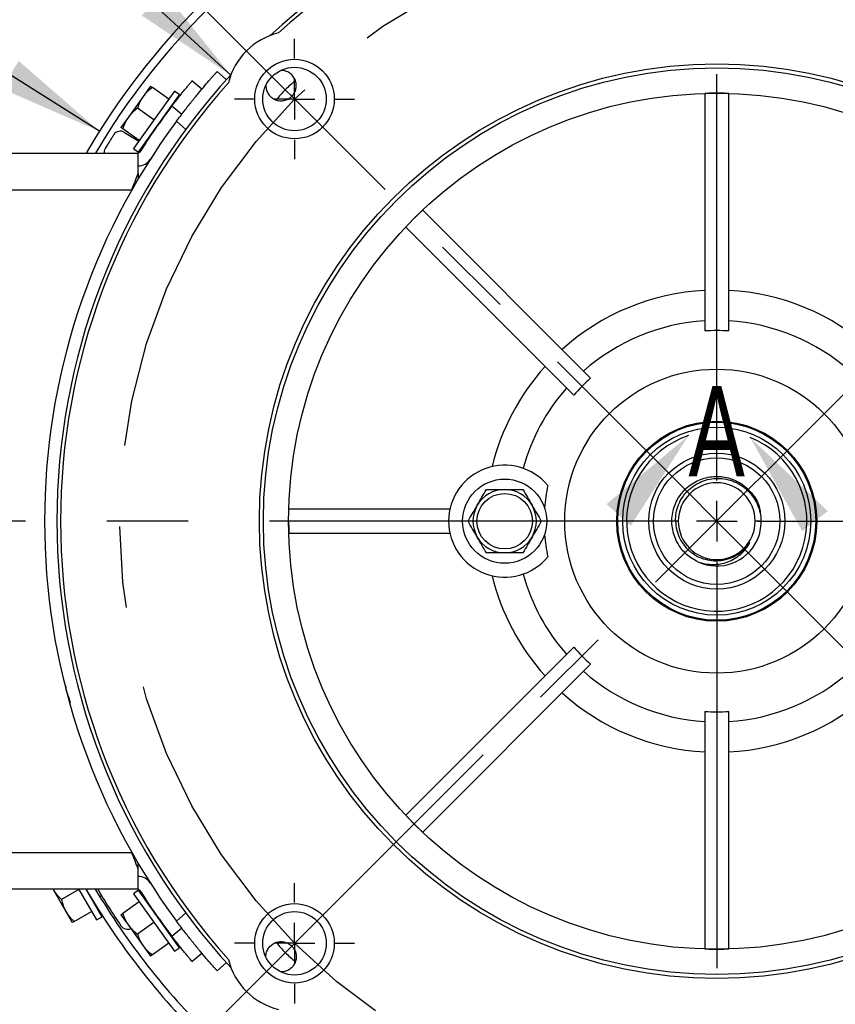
# Model space of a CAD drawing. Header units: inches. Extents: x 0 to 44, y 0 to 34.
# Tile 12 of 21: x 31.4 to 35.4, y 11.1 to 16. Entities that reach past the tile are written whole.
import ezdxf

# ---------------------------------------------------------------- set-up
doc = ezdxf.new("R2010")
doc.units = ezdxf.units.IN
doc.header["$LTSCALE"] = 4
doc.header["$MEASUREMENT"] = 0
doc.linetypes.add('CENTERX2', pattern=[0.8, 0.5, -0.1, 0.1, -0.1])
doc.layers.add('CENTER', color=40, linetype='CENTERX2')
doc.layers.add('DIMENSIONS', color=140, linetype='Continuous', lineweight=25)
doc.layers.add('TEXT', color=140, linetype='Continuous', lineweight=25)
doc.styles.add('SLDTEXTSTYLE0', font='TXT', dxfattribs={"width": 0.7})
doc.dimstyles.new('SLDDIMSTYLE0', dxfattribs={"dimtxt": 0.339844, "dimasz": 0.52, "dimexe": 0, "dimexo": 0.0625, "dimgap": 0.084961, "dimtad": 0, "dimtih": 1, "dimtoh": 1, "dimrnd": 1e-09, "dimzin": 12, "dimdsep": 46, "dimtxsty": 'SLDTEXTSTYLE0', "dimsah": 1, "dimcen": 0, "dimadec": 0, "dimazin": 3, "dimtfac": 1, "dimtofl": 0, "dimtmove": 0, "dimatfit": 3, "dimfxl": 0, "dimfrac": 2, "dimtolj": 1, "dimtzin": 12, "dimarcsym": 0})
doc.dimstyles.new('SLDDIMSTYLE1', dxfattribs={"dimtxt": 0.339844, "dimasz": 0.52, "dimexe": 0, "dimexo": 0.0625, "dimgap": 0.084961, "dimtad": 0, "dimtih": 1, "dimtoh": 1, "dimrnd": 1e-09, "dimzin": 12, "dimdsep": 46, "dimtxsty": 'SLDTEXTSTYLE0', "dimsah": 1, "dimcen": 0.09, "dimadec": 0, "dimazin": 3, "dimtfac": 1, "dimtofl": 0, "dimtmove": 0, "dimatfit": 3, "dimfxl": 0, "dimfrac": 2, "dimtolj": 1, "dimtzin": 12, "dimarcsym": 0})
doc.dimstyles.new('SLDDIMSTYLE2', dxfattribs={"dimtxt": 0.339844, "dimasz": 0.52, "dimexe": 0, "dimexo": 0.0625, "dimgap": 0.084961, "dimtad": 0, "dimtih": 1, "dimtoh": 1, "dimdec": 4, "dimlfac": 4, "dimzin": 12, "dimdsep": 46, "dimtxsty": 'SLDTEXTSTYLE0', "dimsah": 1, "dimcen": 0.09, "dimadec": 0, "dimazin": 3, "dimtfac": 1, "dimtdec": 0, "dimtofl": 0, "dimtmove": 0, "dimatfit": 3, "dimfxl": 0, "dimfrac": 2, "dimtolj": 1, "dimtzin": 12, "dimarcsym": 0})
doc.dimstyles.new('SLDDIMSTYLE4', dxfattribs={"dimtxt": 0.339844, "dimasz": 0.52, "dimexe": 0, "dimexo": 0.0625, "dimgap": 0.084961, "dimtad": 0, "dimtih": 1, "dimtoh": 1, "dimrnd": 1e-09, "dimzin": 12, "dimdsep": 46, "dimtxsty": 'SLDTEXTSTYLE0', "dimsah": 1, "dimcen": 0, "dimadec": 0, "dimazin": 3, "dimtfac": 1, "dimtofl": 0, "dimtmove": 0, "dimatfit": 3, "dimfxl": 0, "dimfrac": 2, "dimtolj": 1, "dimtzin": 12, "dimarcsym": 0})
doc.dimstyles.new('SLDDIMSTYLE6', dxfattribs={"dimtxt": 0.339844, "dimasz": 0.52, "dimexe": 0, "dimexo": 0.0625, "dimgap": 0.084961, "dimtad": 0, "dimtih": 1, "dimtoh": 1, "dimrnd": 1e-09, "dimzin": 4, "dimdsep": 46, "dimtxsty": 'SLDTEXTSTYLE0', "dimsah": 1, "dimcen": 0, "dimadec": 0, "dimazin": 1, "dimtfac": 1, "dimtofl": 0, "dimtmove": 0, "dimatfit": 3, "dimfxl": 0, "dimfrac": 2, "dimtolj": 1, "dimtzin": 12, "dimarcsym": 0})

# ---------------------------------------------------------------- blocks, each defined once
blk = doc.blocks.new('_D')
at = {"layer": 'DIMENSIONS'}
for p, q in [((39.305, 15.4312), (39.1908, 15.4312)), ((39.1908, 15.4312), (39.1908, 14.8911)), ((40.5975, 15.4312), (40.7117, 15.4312)), ((40.7117, 15.4312), (40.7117, 14.8911)), ((37.4666, 14.7189), (37.9517, 14.9377)), ((37.9517, 14.9377), (38.8267, 14.9377)), ((39.1908, 14.8911), (39.305, 14.8911)), ((40.7117, 14.8911), (40.5975, 14.8911))]:
    blk.add_line(p, q, dxfattribs=at)
blk.add_solid([(37.4666, 14.7189), (37.9735, 14.8598), (37.9077, 15.0056)], dxfattribs=at)
at = {"layer": 'DIMENSIONS', "char_height": 0.33333, "attachment_point": 1, "style": 'SLDTEXTSTYLE0'}
for s, insert in [('%%c', (39.1898, 15.937)), ('5.88', (39.7029, 15.937)), ('149.2', (39.305, 15.3208)), ('B.C.', (39.4818, 14.7046))]:
    blk.add_mtext(s, dxfattribs=dict(at, insert=insert))
blk = doc.blocks.new('_D_2')
at = {"layer": 'DIMENSIONS'}
for start, end in [(90, 106.1776), (119.1273, 135)]:
    blk.add_arc((34.7888, 13.5112), 3.8733, start, end, dxfattribs=at)
for points in [[(34.7888, 17.3845), (34.2647, 17.4296), (34.2753, 17.27)], [(32.05, 16.25), (32.494, 16.5322), (32.3887, 16.6526)]]:
    blk.add_solid(points, dxfattribs=at)
at = {"layer": 'DIMENSIONS', "insert": (32.9035, 17.2493), "char_height": 0.33333, "attachment_point": 1, "style": 'SLDTEXTSTYLE0'}
blk.add_mtext('45°', dxfattribs=at)
blk = doc.blocks.new('_D_8')
at = {"layer": 'DIMENSIONS'}
for p, q in [((27.4, 16.5868), (27.2859, 16.5868)), ((27.2859, 16.5868), (27.2859, 16.0467)), ((28.6926, 16.5868), (28.8067, 16.5868)), ((28.8067, 16.5868), (28.8067, 16.0467)), ((29.9209, 16.5868), (28.9209, 16.5868)), ((31.7517, 15.4301), (29.9209, 16.5868)), ((27.2859, 16.0467), (27.4, 16.0467)), ((28.8067, 16.0467), (28.6926, 16.0467))]:
    blk.add_line(p, q, dxfattribs=at)
blk.add_solid([(31.7517, 15.4301), (31.3548, 15.7755), (31.2694, 15.6402)], dxfattribs=at)
at = {"layer": 'DIMENSIONS', "char_height": 0.33333, "attachment_point": 1, "style": 'SLDTEXTSTYLE0'}
for s, insert in [('%%c', (27.2848, 17.0926)), ('7.19', (27.7979, 17.0926)), ('182.5', (27.4, 16.4764))]:
    blk.add_mtext(s, dxfattribs=dict(at, insert=insert))
blk = doc.blocks.new('_D_9')
at = {"layer": 'DIMENSIONS'}
for p, q in [((27.4, 17.9801), (27.2859, 17.9801)), ((27.2859, 17.9801), (27.2859, 17.44)), ((28.6926, 17.9801), (28.8067, 17.9801)), ((28.8067, 17.9801), (28.8067, 17.44)), ((29.9209, 17.9801), (28.9209, 17.9801)), ((32.3975, 15.7065), (29.9209, 17.9801)), ((27.2859, 17.44), (27.4, 17.44)), ((28.8067, 17.44), (28.6926, 17.44))]:
    blk.add_line(p, q, dxfattribs=at)
blk.add_solid([(32.3975, 15.7065), (32.0685, 16.1171), (31.9603, 15.9992)], dxfattribs=at)
at = {"layer": 'DIMENSIONS', "char_height": 0.33333, "attachment_point": 1, "style": 'SLDTEXTSTYLE0'}
for s, insert in [('%%c', (27.2848, 18.4859)), ('6.49', (27.7979, 18.4859)), ('164.9', (27.4, 17.8697))]:
    blk.add_mtext(s, dxfattribs=dict(at, insert=insert))
blk = doc.blocks.new('_D_10')
at = {"layer": 'DIMENSIONS'}
for p, q in [((30.5762, 17.4985), (30.5762, 18.6855)), ((34.7888, 17.4037), (34.7888, 18.6855)), ((30.5762, 18.1855), (31.5758, 18.1855)), ((32.0362, 18.1855), (31.9221, 18.1855)), ((31.9221, 18.1855), (31.9221, 17.6454)), ((33.3288, 18.1855), (33.443, 18.1855)), ((33.443, 18.1855), (33.443, 17.6454)), ((34.7888, 18.1855), (33.7893, 18.1855)), ((31.9221, 17.6454), (32.0362, 17.6454)), ((33.443, 17.6454), (33.3288, 17.6454)), ((30.5762, 16.2928), (30.5762, 17.2585)), ((30.5762, 15.0809), (30.5762, 16.0528))]:
    blk.add_line(p, q, dxfattribs=at)
for points in [[(30.5762, 18.1855), (31.0962, 18.1055), (31.0962, 18.2655)], [(34.7888, 18.1855), (34.2688, 18.2655), (34.2688, 18.1055)]]:
    blk.add_solid(points, dxfattribs=at)
at = {"layer": 'DIMENSIONS', "char_height": 0.33333, "attachment_point": 1, "style": 'SLDTEXTSTYLE0'}
for s, insert in [('4.21', (32.1776, 18.6913)), ('107.0', (32.0362, 18.0751))]:
    blk.add_mtext(s, dxfattribs=dict(at, insert=insert))
blk = doc.blocks.new('_D_11')
at = {"layer": 'DIMENSIONS'}
for p, q in [((29.4441, 18.1001), (29.4441, 19.9854)), ((34.7888, 17.4037), (34.7888, 19.9854)), ((29.4441, 19.4854), (31.0097, 19.4854)), ((31.4702, 19.4854), (31.356, 19.4854)), ((31.356, 19.4854), (31.356, 18.9453)), ((32.7628, 19.4854), (32.8769, 19.4854)), ((32.8769, 19.4854), (32.8769, 18.9453)), ((34.7888, 19.4854), (33.2232, 19.4854)), ((31.356, 18.9453), (31.4702, 18.9453)), ((32.8769, 18.9453), (32.7628, 18.9453)), ((29.4441, 16.7068), (29.4441, 17.8601)), ((29.4441, 15.5013), (29.4441, 16.4668))]:
    blk.add_line(p, q, dxfattribs=at)
for points in [[(29.4441, 19.4854), (29.9641, 19.4054), (29.9641, 19.5654)], [(34.7888, 19.4854), (34.2688, 19.5654), (34.2688, 19.4054)]]:
    blk.add_solid(points, dxfattribs=at)
at = {"layer": 'DIMENSIONS', "char_height": 0.33333, "attachment_point": 1, "style": 'SLDTEXTSTYLE0'}
for s, insert in [('5.34', (31.6115, 19.9912)), ('135.8', (31.4702, 19.375))]:
    blk.add_mtext(s, dxfattribs=dict(at, insert=insert))
blk = doc.blocks.new('_D_15')
at = {"layer": 'DIMENSIONS'}
for p, q in [((34.7888, 17.4037), (34.7888, 19.9854)), ((38.3814, 17.8541), (38.3814, 19.9854)), ((34.7888, 19.4854), (35.6197, 19.4854)), ((36.0802, 19.4854), (35.966, 19.4854)), ((35.966, 19.4854), (35.966, 18.9453)), ((37.09, 19.4854), (37.2042, 19.4854)), ((37.2042, 19.4854), (37.2042, 18.9453)), ((38.3814, 19.4854), (37.5505, 19.4854)), ((35.966, 18.9453), (36.0802, 18.9453)), ((37.2042, 18.9453), (37.09, 18.9453)), ((38.3814, 16.7756), (38.3814, 17.6141)), ((38.3814, 15.0577), (38.3814, 16.5356)), ((38.3814, 13.7112), (38.3814, 14.8177))]:
    blk.add_line(p, q, dxfattribs=at)
for points in [[(34.7888, 19.4854), (35.3088, 19.4054), (35.3088, 19.5654)], [(38.3814, 19.4854), (37.8614, 19.5654), (37.8614, 19.4054)]]:
    blk.add_solid(points, dxfattribs=at)
at = {"layer": 'DIMENSIONS', "char_height": 0.33333, "attachment_point": 1, "style": 'SLDTEXTSTYLE0'}
for s, insert in [('3.59', (36.0802, 19.9912)), ('91.3', (36.0802, 19.375))]:
    blk.add_mtext(s, dxfattribs=dict(at, insert=insert))
blk = doc.blocks.new('_D_16')
at = {"layer": 'DIMENSIONS'}
for p, q in [((36.1711, 15.2865), (38.0767, 17.7341)), ((38.0767, 17.7341), (39.0767, 17.7341)), ((39.305, 17.7341), (39.1908, 17.7341)), ((39.1908, 17.7341), (39.1908, 17.194)), ((40.5975, 17.7341), (40.7117, 17.7341)), ((40.7117, 17.7341), (40.7117, 17.194)), ((39.1908, 17.194), (39.305, 17.194)), ((40.7117, 17.194), (40.5975, 17.194))]:
    blk.add_line(p, q, dxfattribs=at)
blk.add_solid([(36.1711, 15.2865), (36.5537, 15.6477), (36.4274, 15.746)], dxfattribs=at)
at = {"layer": 'DIMENSIONS', "char_height": 0.33333, "attachment_point": 1, "style": 'SLDTEXTSTYLE0'}
for s, insert in [('%%c', (39.1898, 18.2398)), ('4.50', (39.7029, 18.2398)), ('114.3', (39.305, 17.6236))]:
    blk.add_mtext(s, dxfattribs=dict(at, insert=insert))
blk = doc.blocks.new('SW_CENTERMARKSYMBOL_0')
at = {"layer": 'CENTER', "color": 0}
for p, q in [((0, 0.2), (0, 3.6925)), ((0, 0), (0, 0.1)), ((-0.2, 0), (-3.6925, 0)), ((0, 0), (-0.1, 0)), ((0, 0), (0, -0.1)), ((0, 0), (0.1, 0)), ((0.2, 0), (3.6925, 0)), ((0, -0.2), (0, -3.6925))]:
    blk.add_line(p, q, dxfattribs=at)
blk = doc.blocks.new('SW_CENTERMARKSYMBOL_3')
at = {"layer": 'CENTER', "color": 0}
for p, q in [((0, 0.2), (0, 0.2956)), ((0, 0), (0, 0.1)), ((-0.2, 0), (-0.2956, 0)), ((0, 0), (-0.1, 0)), ((0, 0), (0, -0.1)), ((0, 0), (0.1, 0)), ((0.2, 0), (0.2956, 0)), ((0, -0.2), (0, -0.2956))]:
    blk.add_line(p, q, dxfattribs=at)
blk = doc.blocks.new('SW_CENTERMARKSYMBOL_6')
at = {"layer": 'CENTER', "color": 0}
for p, q in [((0, 0.2), (0, 0.2956)), ((0, 0), (0, 0.1)), ((-0.2, 0), (-0.2956, 0)), ((0, 0), (-0.1, 0)), ((0, 0), (0, -0.1)), ((0, 0), (0.1, 0)), ((0.2, 0), (0.2956, 0)), ((0, -0.2), (0, -0.2956))]:
    blk.add_line(p, q, dxfattribs=at)

msp = doc.modelspace()

# ---------------------------------------------------------------- linework, layer by layer
for p, q in [((32.331189, 15.724051), (32.376427, 15.683319)), ((32.002998, 15.651836), (31.966704, 15.600954)), ((32.255458, 15.636932), (32.207204, 15.677422)), ((32.121005, 15.62785), (31.91892, 15.344538)), ((31.944158, 15.326536), (32.146243, 15.609848)), ((32.092551, 15.587959), (32.012087, 15.645353)), ((32.146243, 15.609848), (32.121005, 15.62785)), ((34.729779, 15.615352), (34.729779, 14.447352)), ((34.847889, 14.447352), (34.847889, 15.615352)), ((31.966704, 15.600954), (31.894116, 15.499189)), ((32.108797, 15.554419), (32.157106, 15.513883)), ((32.019963, 15.486194), (31.939499, 15.543588)), ((32.09363, 15.53437), (32.092818, 15.53495)), ((31.894116, 15.499189), (31.857822, 15.448307)), ((32.131611, 15.479931), (32.177059, 15.439009)), ((31.947375, 15.38443), (31.866911, 15.441824)), ((31.875914, 15.424221), (31.944976, 15.381066)), ((31.971314, 15.364608), (31.973351, 15.363335)), ((31.997583, 15.401435), (31.998395, 15.400855)), ((29.721905, 15.322201), (31.942115, 15.322201)), ((31.91892, 15.344538), (31.944158, 15.326536)), ((31.942115, 15.222727), (31.942115, 15.322201)), ((31.942115, 15.222727), (31.942115, 15.194334)), ((31.943334, 15.196394), (31.942115, 15.197156)), ((29.721905, 15.141099), (31.911304, 15.141099)), ((34.168617, 14.214911), (33.342716, 15.040812)), ((33.2592, 14.957295), (34.0851, 14.131395)), ((33.476338, 13.570233), (32.68466, 13.570233)), ((34.599857, 13.511178), (34.586395, 13.511178)), ((35.007122, 13.511178), (34.97781, 13.511178)), ((32.68466, 13.452123), (33.476338, 13.452123)), ((34.0851, 12.890961), (33.2592, 12.06506)), ((33.342716, 11.981544), (34.168617, 12.807444)), ((31.586761, 12.693004), (31.586761, 12.682289)), ((31.591962, 12.664518), (31.593297, 12.664518)), ((34.729779, 12.575003), (34.729779, 11.407004)), ((34.847889, 11.407004), (34.847889, 12.575003)), ((29.721905, 11.881256), (31.911304, 11.881256)), ((31.942115, 11.799629), (31.942115, 11.828021)), ((31.942115, 11.700154), (31.942115, 11.799629)), ((31.942115, 11.700154), (29.721905, 11.700154)), ((31.524261, 11.698544), (31.586761, 11.590291)), ((31.650774, 11.699418), (31.56518, 11.65)), ((31.650774, 11.699418), (31.737774, 11.548729)), ((31.76462, 11.564229), (31.686144, 11.700154)), ((31.944158, 11.695819), (31.91892, 11.677817)), ((31.91892, 11.677817), (32.121005, 11.394505)), ((32.146243, 11.412507), (31.944158, 11.695819)), ((31.71862, 11.643904), (31.719431, 11.644372)), ((31.753535, 11.664062), (31.762062, 11.668984)), ((31.947375, 11.637926), (31.866911, 11.580532)), ((31.586761, 11.590291), (31.618011, 11.536165)), ((31.62768, 11.541747), (31.713274, 11.591165)), ((31.998395, 11.6215), (31.997583, 11.62092)), ((32.131611, 11.542425), (32.177059, 11.583346)), ((31.737774, 11.548729), (31.76462, 11.564229)), ((31.857822, 11.574048), (31.894116, 11.523166)), ((32.019963, 11.536161), (31.939499, 11.478767)), ((31.894116, 11.523166), (31.966704, 11.421402)), ((32.092818, 11.487405), (32.09363, 11.487985)), ((32.157106, 11.508472), (32.108797, 11.467936)), ((32.092551, 11.434397), (32.012087, 11.377003)), ((31.966704, 11.421402), (32.002998, 11.370519)), ((32.121005, 11.394505), (32.146243, 11.412507)), ((32.207204, 11.344933), (32.255458, 11.385423)), ((32.331189, 11.298305), (32.376427, 11.339037))]:
    msp.add_line(p, q)
for centre, radius in [((32.711638, 15.588373), 0.19562), ((34.788834, 13.511178), 2.25), ((32.711638, 15.588373), 0.15625), ((34.788834, 13.511178), 2.230315), ((34.788834, 13.511178), 2.106299), ((34.788834, 13.511178), 0.748031), ((34.788834, 13.511178), 0.492126), ((34.788834, 13.511178), 0.4873), ((34.788834, 13.511178), 0.462598), ((34.788834, 13.511178), 0.334646), ((34.788834, 13.511178), 0.311024), ((33.745527, 13.511178), 0.207), ((33.745527, 13.511178), 0.1365), ((32.711638, 11.433982), 0.19562), ((32.711638, 11.433982), 0.15625)]:
    msp.add_circle(centre, radius)
for centre, radius, start, end in [((34.788834, 13.511178), 3.59252, 76.751371, 149.727737), ((34.788834, 13.511178), 3.55315, 76.942554, 149.356465), ((34.788834, 13.511178), 3.246214, 47.401057, 132.598943), ((34.788834, 13.511178), 3.228346, 48.083089, 131.916911), ((32.711638, 15.588373), 0.334646, 103.744301, 166.255699), ((34.788834, 13.511178), 3.246214, 137.401057, 222.598943), ((34.788834, 13.511178), 3.228346, 138.083089, 221.916911), ((34.788834, 13.511178), 3.370079, 142.678348, 147.416166), ((34.788834, 13.511178), 3.307087, 143.465024, 216.534976), ((31.942115, 15.330599), 0.008398, 270, 327.416166), ((31.942115, 15.330599), 0.07139, 270, 327.416166), ((34.788834, 13.511178), 1.136946, 92.977391, 132.022609), ((34.788834, 13.511178), 1.136946, 47.977391, 87.022609), ((34.788834, 13.511178), 0.987393, 93.428858, 131.571142), ((34.788834, 13.511178), 0.987393, 48.428858, 86.571142), ((34.788834, 13.511178), 1.136946, 137.977391, 166.332053), ((34.788834, 13.511178), 0.987393, 138.428858, 164.720974), ((33.745527, 13.511178), 0.275591, 39.569766, 320.430234), ((33.745527, 13.511178), 0.156, 90, 150), ((33.745527, 13.511178), 0.156, 30, 90), ((34.788834, 13.511178), 0.849213, 168.069331, 175.619495), ((34.788834, 13.511178), 0.188976, 0, 180), ((33.745527, 13.511178), 0.156, 150, 210), ((33.745527, 13.511178), 0.156, 330, 30), ((34.788834, 13.511178), 0.188976, 180, 0), ((33.745527, 13.511178), 0.156, 210, 270), ((33.745527, 13.511178), 0.156, 270, 330), ((34.788834, 13.511178), 0.849213, 184.380505, 191.930669), ((34.788834, 13.511178), 0.220472, 245.255017, 335.255016), ((34.788834, 13.511178), 0.193409, 282.75942, 327.75942), ((34.788834, 13.511178), 1.136946, 193.667947, 222.022609), ((34.788834, 13.511178), 0.987393, 195.279026, 221.571142), ((34.788834, 13.511178), 0.987393, 228.428858, 266.571142), ((34.788834, 13.511178), 0.987393, 273.428858, 311.571142), ((34.048039, 13.419994), 2.568366, 197.106372, 198.194785), ((34.788834, 13.511178), 1.136946, 227.977391, 267.022609), ((34.788834, 13.511178), 1.136946, 272.977391, 312.022609), ((31.942115, 11.691756), 0.07139, 32.583834, 90), ((34.788834, 13.511178), 3.59252, 210.272263, 225.413009), ((34.788834, 13.511178), 3.55315, 210.634869, 225.357148), ((34.788834, 13.511178), 3.543307, 210.737869, 214.188252), ((31.942115, 11.691756), 0.008398, 32.583834, 90), ((34.788834, 13.511178), 3.370079, 212.583834, 217.321652), ((31.890392, 11.542267), 0.03937, 214.188252, 293.686678), ((32.711638, 11.433982), 0.334646, 193.744301, 256.255699)]:
    msp.add_arc(centre, radius, start, end)
for centre, major_axis, start_param, end_param in [((34.788834, 13.29973), (0, 1.149194), 6.23088055, 6.33549006), ((34.93835, 13.361662), (-0.812603, 0.812603), 6.23088055, 6.33549006), ((34.93835, 13.660694), (0.812603, 0.812603), 3.0892879, 3.19389741), ((34.788834, 13.722625), (0, 1.149194), 3.0892879, 3.19389741)]:
    msp.add_ellipse(centre, major_axis=major_axis, ratio=0.9829269, start_param=start_param, end_param=end_param)
for points, knots in [([(32.131611, 15.479931), (32.144002, 15.496654), (32.156344, 15.512984), (32.174775, 15.536918), (32.180905, 15.544802), (32.193129, 15.560382), (32.199241, 15.568098), (32.217115, 15.590468), (32.228549, 15.604515), (32.250388, 15.630944), (32.260834, 15.643372), (32.279696, 15.665537), (32.288235, 15.675423), (32.299607, 15.688471), (32.303148, 15.69251), (32.309582, 15.699821), (32.315413, 15.706413), (32.320038, 15.711604), (32.324044, 15.716091), (32.325744, 15.717988), (32.329821, 15.722533), (32.331189, 15.724051), (32.331189, 15.724051)], [0, 0, 0, 0, 0.125, 0.125, 0.1875, 0.1875, 0.25, 0.25, 0.375, 0.375, 0.5, 0.5, 0.625, 0.625, 0.6875, 0.6875, 0.75, 0.8125, 0.8125, 0.875, 0.875, 1, 1, 1, 1]), ([(32.570495, 15.655401), (32.570427, 15.647393), (32.571619, 15.639688), (32.576291, 15.624877), (32.579719, 15.618014), (32.588366, 15.605683), (32.593646, 15.600194), (32.605151, 15.591261), (32.611466, 15.587698), (32.624882, 15.582486), (32.631775, 15.580905), (32.645831, 15.579689), (32.652904, 15.580086), (32.666589, 15.582793), (32.673329, 15.585119), (32.682966, 15.590135), (32.686134, 15.592078), (32.692334, 15.596592), (32.695451, 15.59924), (32.701218, 15.60506), (32.703814, 15.608168), (32.708268, 15.614396), (32.710165, 15.617546), (32.71507, 15.627142), (32.717354, 15.633883), (32.719976, 15.647608), (32.720321, 15.654707), (32.719022, 15.668675), (32.717409, 15.675531), (32.71214, 15.688883), (32.708547, 15.69518), (32.699566, 15.706629), (32.694088, 15.711838), (32.684939, 15.718216), (32.681717, 15.720126), (32.674913, 15.723483), (32.671299, 15.724936), (32.660274, 15.728396), (32.652607, 15.729584), (32.64461, 15.729516)], [0, 0, 0, 0, 0.0625, 0.0625, 0.125, 0.125, 0.1875, 0.1875, 0.25, 0.25, 0.3125, 0.3125, 0.375, 0.375, 0.4375, 0.4375, 0.46875, 0.46875, 0.5, 0.5, 0.53125, 0.53125, 0.5625, 0.5625, 0.625, 0.625, 0.6875, 0.6875, 0.75, 0.75, 0.8125, 0.8125, 0.875, 0.875, 0.90625, 0.90625, 0.9375, 0.9375, 1, 1, 1, 1]), ([(32.108797, 15.554419), (32.115103, 15.56269), (32.121341, 15.570793), (32.133686, 15.586683), (32.139857, 15.59455), (32.151687, 15.609506), (32.157331, 15.616574), (32.168059, 15.629915), (32.173166, 15.636211), (32.182354, 15.64747), (32.186495, 15.652509), (32.19383, 15.661392), (32.19696, 15.665159), (32.201994, 15.671202), (32.203937, 15.673524), (32.206547, 15.676641), (32.207204, 15.677422), (32.207204, 15.677422)], [0, 0, 0, 0, 0.125, 0.125, 0.25, 0.25, 0.375, 0.375, 0.5, 0.5, 0.625, 0.625, 0.75, 0.75, 0.875, 0.875, 1, 1, 1, 1]), ([(32.715242, 15.678174), (32.698466, 15.663815), (32.664863, 15.635053), (32.636103, 15.601447), (32.621701, 15.584618)], [0, 0, 0, 0, 0.49923245, 1, 1, 1, 1]), ([(34.788834, 15.617477), (34.783909, 15.617452), (34.77406, 15.617401), (34.759291, 15.616983), (34.744527, 15.616338), (34.734696, 15.615681), (34.729779, 15.615352)], [0, 0, 0, 0, 0.24993364, 0.49985322, 0.74984621, 1, 1, 1, 1]), ([(34.847889, 15.615352), (34.842972, 15.615681), (34.833141, 15.616338), (34.818376, 15.616983), (34.803607, 15.617401), (34.793758, 15.617452), (34.788834, 15.617477)], [0, 0, 0, 0, 0.25015379, 0.50014678, 0.75006636, 1, 1, 1, 1]), ([(31.821928, 15.412068), (31.821872, 15.41198), (31.818263, 15.406347), (31.811121, 15.395128), (31.80411, 15.383978), (31.800633, 15.378413), (31.797155, 15.372848), (31.790207, 15.361659), (31.783255, 15.350322), (31.779774, 15.344609), (31.779719, 15.344519)], [0.8810971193, 0.8810971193, 0.8810971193, 0.8810971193, 0.8814126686, 0.9011772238, 0.920941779, 0.920941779, 0.920941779, 0.9407063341, 0.9604708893, 0.960786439, 0.960786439, 0.960786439, 0.960786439]), ([(31.875914, 15.424221), (31.871539, 15.426955), (31.866713, 15.428783), (31.856617, 15.430502), (31.85141, 15.43036), (31.836493, 15.427007), (31.827495, 15.420756), (31.821928, 15.412068)], [0, 0, 0, 0, 0.25, 0.25, 0.5, 0.5, 1, 1, 1, 1]), ([(31.779719, 15.344519), (31.777678, 15.340511), (31.774088, 15.33346), (31.774319, 15.325596), (31.774419, 15.322201)], [0, 0, 0, 0, 0.56840748, 1, 1, 1, 1]), ([(31.911304, 15.141099), (31.916543, 15.155281), (31.921743, 15.169193), (31.932055, 15.196501), (31.937194, 15.209964), (31.942115, 15.222727)], [0, 0, 0, 0, 0.5, 0.5, 1, 1, 1, 1]), ([(33.342716, 15.040812), (33.339007, 15.037567), (33.33159, 15.031081), (33.320694, 15.021097), (33.309955, 15.010949), (33.302955, 15.00402), (33.299455, 15.000556)], [0, 0, 0, 0, 0.25015379, 0.50014678, 0.75006636, 1, 1, 1, 1]), ([(34.696548, 13.310949), (34.676982, 13.322169), (34.637851, 13.34461), (34.59398, 13.400516), (34.568138, 13.468689), (34.566589, 13.544258), (34.590071, 13.615979), (34.636008, 13.675903), (34.699186, 13.71722), (34.772508, 13.735285), (34.847578, 13.728037), (34.916387, 13.696362), (34.969397, 13.643587), (35.000249, 13.589003), (35.003098, 13.553273), (35.003974, 13.542291)], [0, 0, 0, 0, 0.07394849, 0.14789712, 0.22948324, 0.31107808, 0.39266469, 0.47425863, 0.5558459, 0.63743479, 0.71902606, 0.80061297, 0.88220773, 0.96379431, 1, 1, 1, 1]), ([(34.586395, 13.511178), (34.586066, 13.525075), (34.587147, 13.538771), (34.592016, 13.565776), (34.595876, 13.579228), (34.606117, 13.604789), (34.612469, 13.616941), (34.623855, 13.634218), (34.627986, 13.639843), (34.636715, 13.650542), (34.641324, 13.655637), (34.655857, 13.670188), (34.666516, 13.678949), (34.689602, 13.694331), (34.701727, 13.700761), (34.7271, 13.711183), (34.740505, 13.715194), (34.76753, 13.720419), (34.781174, 13.721676), (34.808719, 13.721509), (34.822619, 13.720058), (34.84949, 13.714582), (34.862616, 13.710564), (34.888226, 13.699876), (34.900356, 13.693346), (34.917433, 13.681916), (34.922947, 13.677827), (34.933608, 13.669084), (34.938777, 13.664403), (34.953439, 13.649773), (34.962174, 13.639207), (34.977595, 13.616473), (34.984312, 13.604187), (34.995125, 13.578933), (34.9993, 13.565885), (35.005163, 13.538938), (35.006818, 13.525069), (35.007122, 13.511178)], [0, 0, 0, 0, 0.0625, 0.0625, 0.125, 0.125, 0.1875, 0.1875, 0.21875, 0.21875, 0.25, 0.25, 0.3125, 0.3125, 0.375, 0.375, 0.4375, 0.4375, 0.5, 0.5, 0.5625, 0.5625, 0.625, 0.625, 0.6875, 0.6875, 0.71875, 0.71875, 0.75, 0.75, 0.8125, 0.8125, 0.875, 0.875, 0.9375, 0.9375, 1, 1, 1, 1]), ([(32.682535, 13.511178), (32.68256, 13.506253), (32.68261, 13.496404), (32.683028, 13.481635), (32.683673, 13.466871), (32.684331, 13.45704), (32.68466, 13.452123)], [0, 0, 0, 0, 0.249933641, 0.49985322, 0.749846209, 1, 1, 1, 1]), ([(34.586395, 13.511178), (34.586747, 13.496252), (34.58874, 13.481647), (34.595882, 13.453051), (34.601127, 13.438929), (34.614394, 13.41259), (34.622418, 13.400234), (34.641334, 13.377203), (34.65194, 13.366879), (34.675208, 13.348823), (34.688075, 13.340986), (34.714858, 13.328585), (34.728829, 13.323925), (34.757964, 13.317769), (34.772737, 13.316375), (34.802194, 13.316894), (34.817074, 13.318863), (34.83155, 13.322545)], [0, 0, 0, 0, 0.125, 0.125, 0.25, 0.25, 0.375, 0.375, 0.5, 0.5, 0.625, 0.625, 0.75, 0.75, 0.875, 0.875, 1, 1, 1, 1]), ([(34.989062, 13.418892), (34.995373, 13.433474), (35.000019, 13.44849), (35.006081, 13.479366), (35.00747, 13.495292), (35.007122, 13.511178)], [0, 0, 0, 0, 0.5, 0.5, 1, 1, 1, 1]), ([(34.696548, 13.310949), (34.708375, 13.306705), (34.720409, 13.303528), (34.744875, 13.299234), (34.757403, 13.298119), (34.782414, 13.298054), (34.794799, 13.299066), (34.819282, 13.303361), (34.8315, 13.306681), (34.854816, 13.315382), (34.865973, 13.32075), (34.887287, 13.33351), (34.897512, 13.340984), (34.916147, 13.35743), (34.924672, 13.366425), (34.940012, 13.386064), (34.946788, 13.396756), (34.952422, 13.407999)], [0, 0, 0, 0, 0.125, 0.125, 0.25, 0.25, 0.375, 0.375, 0.5, 0.5, 0.625, 0.625, 0.75, 0.75, 0.875, 0.875, 1, 1, 1, 1]), ([(33.2592, 12.06506), (33.262444, 12.061351), (33.268931, 12.053934), (33.278914, 12.043038), (33.289063, 12.032299), (33.295991, 12.025299), (33.299455, 12.021799)], [0, 0, 0, 0, 0.25015379, 0.50014678, 0.75006636, 1, 1, 1, 1]), ([(33.299455, 12.021799), (33.302955, 12.018335), (33.309955, 12.011406), (33.320694, 12.001258), (33.33159, 11.991275), (33.339007, 11.984788), (33.342716, 11.981544)], [0, 0, 0, 0, 0.24993364, 0.49985322, 0.74984621, 1, 1, 1, 1]), ([(31.942115, 11.799629), (31.937193, 11.812393), (31.932147, 11.825612), (31.921838, 11.852911), (31.916543, 11.867074), (31.911304, 11.881256)], [0, 0, 0, 0, 0.5, 0.5, 1, 1, 1, 1]), ([(32.331189, 11.298305), (32.331189, 11.298305), (32.329821, 11.299822), (32.325812, 11.304291), (32.324147, 11.306149), (32.320151, 11.310624), (32.317808, 11.313254), (32.309933, 11.322128), (32.303528, 11.329387), (32.288498, 11.346629), (32.279795, 11.356704), (32.260946, 11.378851), (32.250733, 11.390997), (32.234269, 11.410917), (32.228591, 11.41784), (32.217112, 11.431958), (32.205448, 11.446423), (32.193437, 11.461584), (32.181257, 11.477102), (32.175054, 11.485077), (32.156416, 11.509276), (32.144002, 11.5257), (32.131611, 11.542425)], [0, 0, 0, 0, 0.125, 0.125, 0.1875, 0.1875, 0.25, 0.25, 0.375, 0.375, 0.5, 0.5, 0.625, 0.625, 0.6875, 0.6875, 0.75, 0.8125, 0.8125, 0.875, 0.875, 1, 1, 1, 1]), ([(32.207204, 11.344933), (32.207204, 11.344933), (32.206548, 11.345714), (32.203981, 11.348778), (32.202039, 11.351099), (32.196983, 11.357168), (32.193895, 11.360886), (32.186623, 11.369692), (32.182401, 11.374827), (32.17322, 11.386078), (32.168228, 11.392232), (32.157445, 11.405638), (32.151728, 11.412799), (32.139977, 11.427652), (32.133863, 11.435445), (32.121378, 11.451514), (32.115103, 11.459665), (32.108797, 11.467936)], [0, 0, 0, 0, 0.125, 0.125, 0.25, 0.25, 0.375, 0.375, 0.5, 0.5, 0.625, 0.625, 0.75, 0.75, 0.875, 0.875, 1, 1, 1, 1]), ([(32.570495, 11.366954), (32.570427, 11.374954), (32.571616, 11.382651), (32.576278, 11.397447), (32.579699, 11.404305), (32.592644, 11.422789), (32.604808, 11.432049), (32.62471, 11.439813), (32.631742, 11.441441), (32.645717, 11.442663), (32.652735, 11.442292), (32.666544, 11.439581), (32.67313, 11.43731), (32.682708, 11.432369), (32.685884, 11.430439), (32.692096, 11.425955), (32.695209, 11.423337), (32.701082, 11.417453), (32.703679, 11.414356), (32.708147, 11.408148), (32.710047, 11.405018), (32.71503, 11.395335), (32.717282, 11.388719), (32.719951, 11.375004), (32.720318, 11.367894), (32.719072, 11.353958), (32.71744, 11.346946), (32.71223, 11.333658), (32.708699, 11.327403), (32.699665, 11.315821), (32.694283, 11.31068), (32.682055, 11.302102), (32.675089, 11.298626), (32.660471, 11.294003), (32.652612, 11.292771), (32.64461, 11.292839)], [0, 0, 0, 0, 0.0625, 0.0625, 0.125, 0.125, 0.25, 0.25, 0.3125, 0.3125, 0.375, 0.375, 0.4375, 0.4375, 0.46875, 0.46875, 0.5, 0.5, 0.53125, 0.53125, 0.5625, 0.5625, 0.625, 0.625, 0.6875, 0.6875, 0.75, 0.75, 0.8125, 0.8125, 0.875, 0.875, 0.9375, 0.9375, 1, 1, 1, 1]), ([(32.621922, 11.437492), (32.636255, 11.420749), (32.665062, 11.3871), (32.698719, 11.358301), (32.715631, 11.343831)], [0, 0, 0, 0, 0.49755017, 1, 1, 1, 1]), ([(34.729779, 11.407004), (34.734696, 11.406675), (34.744527, 11.406017), (34.759291, 11.405372), (34.77406, 11.404954), (34.783909, 11.404904), (34.788834, 11.404878)], [0, 0, 0, 0, 0.250153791, 0.50014678, 0.750066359, 1, 1, 1, 1]), ([(34.788834, 11.404878), (34.793758, 11.404904), (34.803607, 11.404954), (34.818376, 11.405372), (34.833141, 11.406017), (34.842972, 11.406675), (34.847889, 11.407004)], [0, 0, 0, 0, 0.24993364, 0.49985322, 0.74984621, 1, 1, 1, 1])]:
    msp.add_open_spline(points, degree=3, knots=knots)
for points in [[(32.002998, 15.651836), (32.002998, 15.651836), (32.006546, 15.649305), (32.012087, 15.645353)], [(32.012087, 15.645353), (31.994688, 15.632681), (31.979091, 15.61832), (31.966704, 15.600954)], [(31.966704, 15.600954), (31.954316, 15.583587), (31.945816, 15.564165), (31.939499, 15.543588)], [(31.939499, 15.543588), (31.9221, 15.530917), (31.906504, 15.516556), (31.894116, 15.499189)], [(31.894116, 15.499189), (31.881729, 15.481823), (31.873228, 15.462401), (31.866911, 15.441824)], [(31.866911, 15.441824), (31.86137, 15.445776), (31.857822, 15.448307), (31.857822, 15.448307)], [(33.610427, 13.589178), (33.625797, 13.6158), (33.640747, 13.641693), (33.65546, 13.667178)], [(33.65546, 13.667178), (33.684887, 13.667178), (33.714786, 13.667178), (33.745527, 13.667178)], [(33.745527, 13.667178), (33.776267, 13.667178), (33.806167, 13.667178), (33.835593, 13.667178)], [(33.835593, 13.667178), (33.850307, 13.641693), (33.865256, 13.6158), (33.880627, 13.589178)], [(33.565393, 13.511178), (33.580107, 13.536662), (33.595056, 13.562555), (33.610427, 13.589178)], [(33.880627, 13.589178), (33.895997, 13.562555), (33.910947, 13.536662), (33.92566, 13.511178)], [(33.610427, 13.433178), (33.595056, 13.4598), (33.580107, 13.485693), (33.565393, 13.511178)], [(33.92566, 13.511178), (33.910947, 13.485693), (33.895997, 13.4598), (33.880627, 13.433178)], [(33.65546, 13.355178), (33.640747, 13.380662), (33.625797, 13.406555), (33.610427, 13.433178)], [(33.880627, 13.433178), (33.865256, 13.406555), (33.850307, 13.380662), (33.835593, 13.355178)], [(33.745527, 13.355178), (33.714786, 13.355178), (33.684887, 13.355178), (33.65546, 13.355178)], [(33.835593, 13.355178), (33.806167, 13.355178), (33.776267, 13.355178), (33.745527, 13.355178)], [(31.576903, 12.723573), (31.580189, 12.713266), (31.583475, 12.70296), (31.586761, 12.693004)], [(31.586761, 12.682289), (31.58894, 12.676147), (31.591118, 12.670196), (31.593297, 12.664518)], [(31.524261, 11.698544), (31.534927, 11.68007), (31.549075, 11.664281), (31.56518, 11.65)], [(31.56518, 11.65), (31.569495, 11.628912), (31.576095, 11.608765), (31.586761, 11.590291)], [(31.586761, 11.590291), (31.597427, 11.571817), (31.611575, 11.556028), (31.62768, 11.541747)], [(31.857822, 11.574048), (31.857822, 11.574048), (31.86137, 11.576579), (31.866911, 11.580532)], [(31.866911, 11.580532), (31.873228, 11.559955), (31.881729, 11.540533), (31.894116, 11.523166)], [(31.62768, 11.541747), (31.621785, 11.538344), (31.618011, 11.536165), (31.618011, 11.536165)], [(31.894116, 11.523166), (31.906504, 11.505799), (31.9221, 11.491439), (31.939499, 11.478767)], [(31.939499, 11.478767), (31.945816, 11.45819), (31.954316, 11.438768), (31.966704, 11.421402)], [(31.966704, 11.421402), (31.979091, 11.404035), (31.994688, 11.389674), (32.012087, 11.377003)], [(32.012087, 11.377003), (32.006546, 11.37305), (32.002998, 11.370519), (32.002998, 11.370519)]]:
    msp.add_open_spline(points, degree=3)
at = {"layer": 'CENTER'}
for p, q in [((31.742711, 16.557301), (37.834957, 10.465055)), ((32.225572, 10.947916), (37.352096, 16.07444))]:
    msp.add_line(p, q, dxfattribs=at)
msp.add_circle((34.788834, 13.511178), 2.9375, dxfattribs=at)
at = {"layer": 'TEXT'}
msp.add_arc((34.788834, 13.511178), 0.443312, 108.257953, 68.175382, dxfattribs=at)
for points in [[(34.649946, 13.932171), (34.246345, 13.594671), (34.366454, 13.488964)], [(34.953642, 13.922716), (35.209013, 13.462731), (35.335465, 13.560761)]]:
    msp.add_solid(points, dxfattribs=at)

# ---------------------------------------------------------------- block references
at = {"layer": 'CENTER'}
for name, p in [('SW_CENTERMARKSYMBOL_0', (34.788834, 13.511178)), ('SW_CENTERMARKSYMBOL_3', (32.711638, 15.588373)), ('SW_CENTERMARKSYMBOL_6', (32.711638, 11.433982))]:
    msp.add_blockref(name, p, dxfattribs=at)

# ---------------------------------------------------------------- texts
at = {"layer": 'TEXT', "insert": (34.649946, 14.175767), "char_height": 0.444444, "attachment_point": 1, "style": 'SLDTEXTSTYLE0'}
msp.add_mtext('A', dxfattribs=at)

# ---------------------------------------------------------------- dimensions: what is measured, and where the dimension line sits
at = {"layer": 'DIMENSIONS'}
for base, p1, picture, middle in [((34.788834, 19.485432), (29.444092, 15.151926), '_D_11', (32.116463, 19.485432)), ((34.788834, 19.485432), (38.381353, 13.511178), '_D_15', (36.585094, 19.485432)), ((34.788834, 18.185512), (30.576235, 14.880863), '_D_10', (32.682535, 18.185512))]:
    dim = msp.add_linear_dim(base=base, p1=p1, p2=(34.788834, 17.203697), dimstyle='SLDDIMSTYLE1', dxfattribs=at)
    dim.commit()
    dim.dimension.update_dxf_attribs({"geometry": picture, "text_midpoint": middle, "dimtype": 160})
for p1, p2, dimstyle, picture, middle in [((37.180174, 11.315865), (32.397494, 15.70649), 'SLDDIMSTYLE4', '_D_9', (28.046314, 17.980113)), ((33.406576, 11.735829), (36.171091, 15.286527), 'SLDDIMSTYLE6', '_D_16', (39.951254, 17.73408)), ((37.825945, 11.592285), (31.751722, 15.430071), 'SLDDIMSTYLE4', '_D_8', (28.046314, 16.586843))]:
    dim = msp.add_diameter_dim_2p(p1=p1, p2=p2, dimstyle=dimstyle, dxfattribs=at)
    dim.commit()
    dim.dimension.update_dxf_attribs({"geometry": picture, "text_midpoint": middle, "dimtype": 163})
dim = msp.add_angular_dim_2l(base=(34.243828, 17.34596), line1=((34.788834, 17.203697), (34.788834, 9.818658)), line2=((31.742711, 16.557301), (37.834957, 10.465055)), dimstyle='SLDDIMSTYLE2', dxfattribs=at)
dim.commit()
dim.dimension.update_dxf_attribs({"geometry": '_D_2', "text_midpoint": (33.306579, 17.089656), "dimtype": 162})
dim = msp.add_diameter_dim_2p(p1=(32.1110938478, 12.303446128), p2=(37.4665736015, 14.7189091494), text='<>\\PB.C.', dimstyle='SLDDIMSTYLE0', dxfattribs=at)
dim.commit()
dim.dimension.update_dxf_attribs({"geometry": '_D', "text_midpoint": (39.9512537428, 15.1611783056), "dimtype": 163})

doc.saveas('drawing.dxf')
